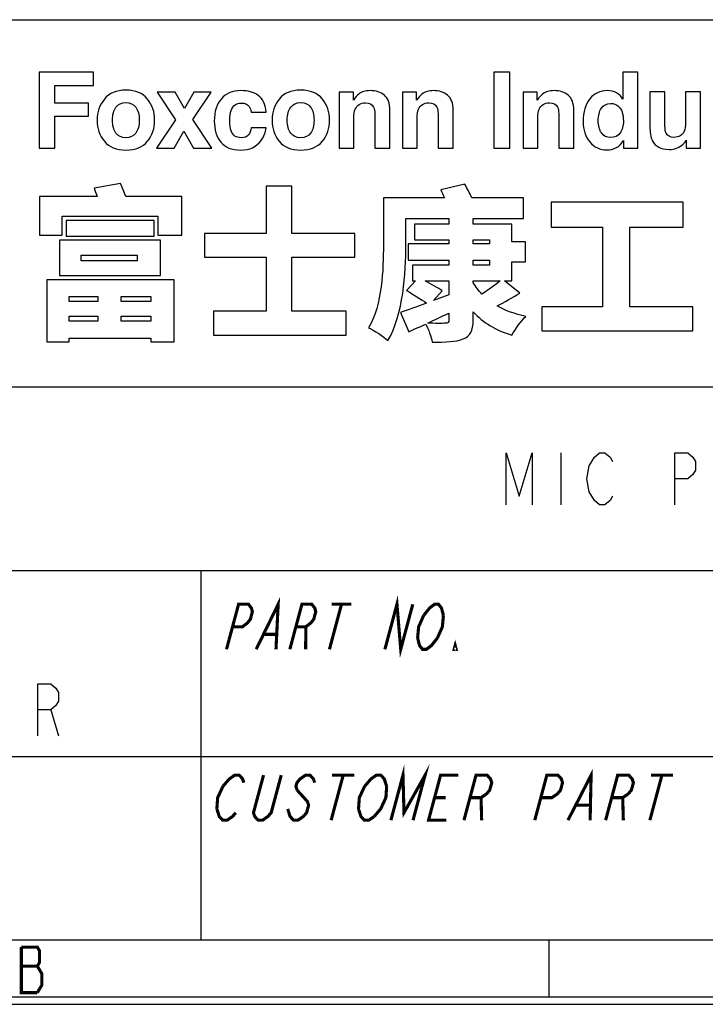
# Model space of a CAD drawing. Header units: millimetres. Extents: x 0 to 420, y 0 to 297.
# Tile 9 of 12: x 345 to 378, y 0 to 47. Entities that reach past the tile are written whole.
import ezdxf

# ---------------------------------------------------------------- set-up
doc = ezdxf.new("R2010")
doc.units = ezdxf.units.MM
doc.header["$LTSCALE"] = 23.1
doc.layers.get('0').update_dxf_attribs({"linetype": 'CONTINUOUS'})

msp = doc.modelspace()

# ---------------------------------------------------------------- linework, layer by layer
at = {"color": 7, "linetype": 'CONTINUOUS', "true_color": 0xf5f5f5}
for p, q in [((234.756, 47.473), (417.234, 47.473)), ((234.756, 29.765), (417.234, 29.765)), ((371.152, 26.588), (371.152, 24.088)), ((234.756, 20.911), (417.234, 20.911)), ((353.805, 20.911), (353.805, 3.102)), ((346.563, 14.194), (346.938, 12.944)), ((234.756, 11.955), (417.234, 11.955)), ((2.782, 3.102), (417.234, 3.102)), ((370.592, 0.358), (370.592, 3.102)), ((0, 0), (420, 0)), ((0.038, 0.358), (419.978, 0.358))]:
    msp.add_line(p, q, dxfattribs=at)
for points in [[(368.527, 24.088), (368.527, 26.588), (369.152, 24.505), (369.777, 26.588), (369.777, 24.088)], [(373.652, 24.505), (373.527, 24.297), (373.277, 24.088), (373.027, 24.088), (372.777, 24.297), (372.652, 24.505), (372.527, 24.713), (372.402, 25.338), (372.527, 25.963), (372.652, 26.172), (372.777, 26.38), (373.027, 26.588), (373.277, 26.588), (373.527, 26.38), (373.652, 26.172)], [(376.652, 24.088), (376.652, 26.588), (377.277, 26.588), (377.527, 26.38), (377.652, 26.172), (377.652, 25.755), (377.527, 25.547), (377.277, 25.338), (376.652, 25.338)], [(345.938, 12.944), (345.938, 15.444), (346.563, 15.444), (346.813, 15.236), (346.938, 15.028), (346.938, 14.611), (346.813, 14.403), (346.563, 14.194), (345.938, 14.194)]]:
    msp.add_lwpolyline(points, dxfattribs=at)
at = {"color": 7, "linetype": 'CONTINUOUS', "true_color": 0xf5f5f5, "const_width": 0.15}
for points in [[(356.469, 17.116), (357.529, 19.288), (357.424, 17.116)], [(362.674, 17.116), (363.256, 19.288), (363.437, 17.116), (364.019, 19.288)], [(355.038, 17.116), (355.62, 19.288), (356.097, 19.288), (356.239, 19.107), (356.286, 18.926), (356.189, 18.564), (356.045, 18.383), (355.806, 18.202), (355.329, 18.202)], [(358.092, 17.116), (358.674, 19.288), (359.151, 19.288), (359.294, 19.107), (359.341, 18.926), (359.244, 18.564), (359.1, 18.383), (358.86, 18.202), (358.383, 18.202)], [(360.583, 19.288), (360.001, 17.116)], [(360.106, 19.288), (361.06, 19.288)], [(364.542, 18.745), (364.83, 19.107), (365.069, 19.288), (365.26, 19.288), (365.403, 19.107), (365.496, 18.745)], [(364.251, 17.659), (364.301, 18.202), (364.542, 18.745)], [(365.496, 18.745), (365.446, 18.202), (365.205, 17.659)], [(358.86, 18.202), (358.856, 17.116)], [(356.854, 17.84), (357.427, 17.84)], [(365.205, 17.659), (364.918, 17.297), (364.678, 17.116), (364.487, 17.116), (364.345, 17.297), (364.251, 17.659)], [(366.11, 17.116), (366.014, 17.116), (366.063, 17.297), (366.11, 17.116)], [(362.964, 8.876), (363.546, 11.049), (363.595, 9.238), (364.613, 11.049), (364.031, 8.876)], [(354.864, 10.505), (355.174, 10.868), (355.436, 11.049), (355.65, 11.049), (355.815, 10.868), (355.873, 10.686)], [(357.677, 11.049), (357.192, 9.238), (357.037, 9.057), (356.775, 8.876), (356.562, 8.876), (356.397, 9.057), (356.339, 9.238), (356.824, 11.049)], [(359.288, 10.686), (359.229, 10.868), (359.064, 11.049), (358.851, 11.049), (358.589, 10.868), (358.434, 10.686), (358.385, 10.505), (358.444, 10.324)], [(360.665, 11.049), (360.083, 8.876)], [(360.132, 11.049), (361.199, 11.049)], [(361.693, 10.505), (362.004, 10.868), (362.266, 11.049), (362.479, 11.049), (362.644, 10.868), (362.76, 10.505)], [(365.632, 8.876), (364.778, 8.876), (365.36, 11.049), (366.214, 11.049)], [(366.486, 8.876), (367.068, 11.049), (367.601, 11.049), (367.766, 10.868), (367.824, 10.686), (367.727, 10.324), (367.572, 10.143), (367.31, 9.962), (366.777, 9.962)], [(369.9, 8.876), (370.482, 11.049), (371.016, 11.049), (371.181, 10.868), (371.239, 10.686), (371.142, 10.324), (370.987, 10.143), (370.725, 9.962), (370.191, 9.962)], [(371.501, 8.876), (372.616, 11.049), (372.568, 8.876)], [(373.315, 8.876), (373.897, 11.049), (374.431, 11.049), (374.595, 10.868), (374.654, 10.686), (374.557, 10.324), (374.401, 10.143), (374.14, 9.962), (373.606, 9.962)], [(376.031, 11.049), (375.449, 8.876)], [(375.498, 11.049), (376.565, 11.049)], [(354.573, 9.419), (354.612, 9.962), (354.864, 10.505)], [(361.402, 9.419), (361.441, 9.962), (361.693, 10.505)], [(362.76, 10.505), (362.722, 9.962), (362.469, 9.419), (362.159, 9.057)], [(358.444, 10.324), (358.938, 9.781), (358.997, 9.6), (358.9, 9.238), (358.744, 9.057), (358.482, 8.876), (358.269, 8.876), (358.104, 9.057), (357.988, 9.419)], [(365.069, 9.962), (365.603, 9.962)], [(367.31, 9.962), (367.339, 8.876)], [(374.14, 9.962), (374.169, 8.876)], [(371.908, 9.6), (372.549, 9.6)], [(355.485, 9.238), (355.33, 9.057), (355.068, 8.876), (354.854, 8.876), (354.689, 9.057), (354.573, 9.419)], [(362.159, 9.057), (361.897, 8.876), (361.684, 8.876), (361.519, 9.057), (361.402, 9.419)], [(345.149, 2.757), (345.149, 0.562), (345.917, 0.562)], [(345.917, 0.562), (346.136, 0.928), (346.136, 1.477), (346.027, 1.659), (345.917, 1.842), (346.027, 2.025), (346.027, 2.574), (345.917, 2.757), (345.149, 2.757)], [(345.149, 1.842), (345.917, 1.842)]]:
    msp.add_lwpolyline(points, dxfattribs=at)
at = {"color": 7, "linetype": 'CONTINUOUS'}
for points, knots in [([(346.007, 44.937), (346.007, 44.937), (348.62, 44.937), (348.62, 44.937), (348.62, 44.937), (348.62, 44.937), (348.62, 44.293), (348.62, 44.293), (348.62, 44.293), (348.62, 44.293), (346.767, 44.293), (346.767, 44.293), (346.767, 44.293), (346.767, 44.293), (346.767, 43.451), (346.767, 43.451), (346.767, 43.451), (346.767, 43.451), (348.391, 43.451), (348.391, 43.451), (348.391, 43.451), (348.391, 43.451), (348.391, 42.814), (348.391, 42.814), (348.391, 42.814), (348.391, 42.814), (346.767, 42.814), (346.767, 42.814), (346.767, 42.814), (346.767, 42.814), (346.767, 41.278), (346.767, 41.278), (346.767, 41.278), (346.767, 41.278), (346.007, 41.278), (346.007, 41.278), (346.007, 41.278), (346.007, 41.278), (346.007, 44.937), (346.007, 44.937)], [0, 0, 0, 0, 0.090909, 0.090909, 0.090909, 0.090909, 0.181818, 0.181818, 0.181818, 0.181818, 0.272727, 0.272727, 0.272727, 0.272727, 0.363636, 0.363636, 0.363636, 0.363636, 0.454545, 0.454545, 0.454545, 0.454545, 0.545455, 0.545455, 0.545455, 0.545455, 0.636364, 0.636364, 0.636364, 0.636364, 0.727273, 0.727273, 0.727273, 0.727273, 0.818182, 0.818182, 0.818182, 0.818182, 1, 1, 1, 1]), ([(368.691, 41.278), (368.691, 41.278), (367.93, 41.278), (367.93, 41.278), (367.93, 41.278), (367.93, 41.278), (367.93, 44.942), (367.93, 44.942), (367.93, 44.942), (367.93, 44.942), (368.691, 44.942), (368.691, 44.942), (368.691, 44.942), (368.691, 44.942), (368.691, 41.278), (368.691, 41.278)], [0, 0, 0, 0, 0.2, 0.2, 0.2, 0.2, 0.4, 0.4, 0.4, 0.4, 0.6, 0.6, 0.6, 0.6, 1, 1, 1, 1]), ([(373.842, 43.944), (373.969, 43.872), (374.073, 43.772), (374.153, 43.645), (374.153, 43.645), (374.153, 43.645), (374.153, 44.937), (374.153, 44.937), (374.153, 44.937), (374.153, 44.937), (374.871, 44.937), (374.871, 44.937), (374.871, 44.937), (374.871, 44.937), (374.871, 41.278), (374.871, 41.278), (374.871, 41.278), (374.871, 41.278), (374.182, 41.278), (374.182, 41.278), (374.182, 41.278), (374.182, 41.278), (374.182, 41.653), (374.182, 41.653), (374.182, 41.653), (374.081, 41.492), (373.966, 41.375), (373.837, 41.303), (373.837, 41.303), (373.707, 41.23), (373.546, 41.193), (373.354, 41.193), (373.354, 41.193), (373.038, 41.193), (372.771, 41.321), (372.555, 41.577), (372.555, 41.577), (372.339, 41.833), (372.231, 42.162), (372.231, 42.563), (372.231, 42.563), (372.231, 43.025), (372.337, 43.389), (372.55, 43.654), (372.55, 43.654), (372.763, 43.92), (373.048, 44.052), (373.404, 44.052), (373.404, 44.052), (373.568, 44.052), (373.714, 44.016), (373.842, 43.944)], [0, 0, 0, 0, 0.071429, 0.071429, 0.071429, 0.071429, 0.142857, 0.142857, 0.142857, 0.142857, 0.214286, 0.214286, 0.214286, 0.214286, 0.285714, 0.285714, 0.285714, 0.285714, 0.357143, 0.357143, 0.357143, 0.357143, 0.428571, 0.428571, 0.428571, 0.428571, 0.5, 0.5, 0.5, 0.5, 0.571429, 0.571429, 0.571429, 0.571429, 0.642857, 0.642857, 0.642857, 0.642857, 0.714286, 0.714286, 0.714286, 0.714286, 0.785714, 0.785714, 0.785714, 0.785714, 0.857143, 0.857143, 0.857143, 0.857143, 1, 1, 1, 1]), ([(351.232, 41.609), (351.003, 41.327), (350.656, 41.186), (350.19, 41.186), (350.19, 41.186), (349.724, 41.186), (349.377, 41.327), (349.149, 41.609), (349.149, 41.609), (348.92, 41.891), (348.805, 42.231), (348.805, 42.629), (348.805, 42.629), (348.805, 43.02), (348.92, 43.358), (349.149, 43.645), (349.149, 43.645), (349.377, 43.932), (349.724, 44.075), (350.19, 44.075), (350.19, 44.075), (350.656, 44.075), (351.003, 43.932), (351.232, 43.645), (351.232, 43.645), (351.461, 43.358), (351.575, 43.02), (351.575, 42.629), (351.575, 42.629), (351.575, 42.231), (351.461, 41.891), (351.232, 41.609)], [0, 0, 0, 0, 0.111111, 0.111111, 0.111111, 0.111111, 0.222222, 0.222222, 0.222222, 0.222222, 0.333333, 0.333333, 0.333333, 0.333333, 0.444444, 0.444444, 0.444444, 0.444444, 0.555556, 0.555556, 0.555556, 0.555556, 0.666667, 0.666667, 0.666667, 0.666667, 0.777778, 0.777778, 0.777778, 0.777778, 1, 1, 1, 1]), ([(351.657, 41.278), (351.657, 41.278), (352.582, 42.65), (352.582, 42.65), (352.582, 42.65), (352.582, 42.65), (351.697, 43.983), (351.697, 43.983), (351.697, 43.983), (351.697, 43.983), (352.565, 43.983), (352.565, 43.983), (352.565, 43.983), (352.565, 43.983), (353.017, 43.198), (353.017, 43.198), (353.017, 43.198), (353.017, 43.198), (353.46, 43.983), (353.46, 43.983), (353.46, 43.983), (353.46, 43.983), (354.303, 43.983), (354.303, 43.983), (354.303, 43.983), (354.303, 43.983), (353.412, 42.663), (353.412, 42.663), (353.412, 42.663), (353.412, 42.663), (354.337, 41.278), (354.337, 41.278), (354.337, 41.278), (354.337, 41.278), (353.455, 41.278), (353.455, 41.278), (353.455, 41.278), (353.455, 41.278), (352.988, 42.092), (352.988, 42.092), (352.988, 42.092), (352.988, 42.092), (352.517, 41.278), (352.517, 41.278), (352.517, 41.278), (352.517, 41.278), (351.657, 41.278), (351.657, 41.278)], [0, 0, 0, 0, 0.076923, 0.076923, 0.076923, 0.076923, 0.153846, 0.153846, 0.153846, 0.153846, 0.230769, 0.230769, 0.230769, 0.230769, 0.307692, 0.307692, 0.307692, 0.307692, 0.384615, 0.384615, 0.384615, 0.384615, 0.461538, 0.461538, 0.461538, 0.461538, 0.538462, 0.538462, 0.538462, 0.538462, 0.615385, 0.615385, 0.615385, 0.615385, 0.692308, 0.692308, 0.692308, 0.692308, 0.769231, 0.769231, 0.769231, 0.769231, 0.846154, 0.846154, 0.846154, 0.846154, 1, 1, 1, 1]), ([(356.225, 43.015), (356.212, 43.117), (356.177, 43.208), (356.123, 43.289), (356.123, 43.289), (356.042, 43.398), (355.919, 43.453), (355.751, 43.453), (355.751, 43.453), (355.512, 43.453), (355.348, 43.335), (355.26, 43.098), (355.26, 43.098), (355.213, 42.972), (355.191, 42.805), (355.191, 42.597), (355.191, 42.597), (355.191, 42.398), (355.213, 42.239), (355.26, 42.118), (355.26, 42.118), (355.345, 41.893), (355.504, 41.78), (355.739, 41.78), (355.739, 41.78), (355.905, 41.78), (356.023, 41.825), (356.092, 41.914), (356.092, 41.914), (356.162, 42.004), (356.205, 42.12), (356.22, 42.262), (356.22, 42.262), (356.22, 42.262), (356.943, 42.262), (356.943, 42.262), (356.943, 42.262), (356.926, 42.047), (356.849, 41.843), (356.709, 41.651), (356.709, 41.651), (356.487, 41.341), (356.158, 41.186), (355.721, 41.186), (355.721, 41.186), (355.285, 41.186), (354.964, 41.315), (354.758, 41.574), (354.758, 41.574), (354.552, 41.832), (354.45, 42.167), (354.45, 42.579), (354.45, 42.579), (354.45, 43.044), (354.563, 43.406), (354.791, 43.664), (354.791, 43.664), (355.018, 43.923), (355.331, 44.052), (355.731, 44.052), (355.731, 44.052), (356.071, 44.052), (356.349, 43.976), (356.566, 43.824), (356.566, 43.824), (356.783, 43.671), (356.911, 43.402), (356.951, 43.015), (356.951, 43.015), (356.951, 43.015), (356.225, 43.015), (356.225, 43.015)], [0, 0, 0, 0, 0.052632, 0.052632, 0.052632, 0.052632, 0.105263, 0.105263, 0.105263, 0.105263, 0.157895, 0.157895, 0.157895, 0.157895, 0.210526, 0.210526, 0.210526, 0.210526, 0.263158, 0.263158, 0.263158, 0.263158, 0.315789, 0.315789, 0.315789, 0.315789, 0.368421, 0.368421, 0.368421, 0.368421, 0.421053, 0.421053, 0.421053, 0.421053, 0.473684, 0.473684, 0.473684, 0.473684, 0.526316, 0.526316, 0.526316, 0.526316, 0.578947, 0.578947, 0.578947, 0.578947, 0.631579, 0.631579, 0.631579, 0.631579, 0.684211, 0.684211, 0.684211, 0.684211, 0.736842, 0.736842, 0.736842, 0.736842, 0.789474, 0.789474, 0.789474, 0.789474, 0.842105, 0.842105, 0.842105, 0.842105, 0.894737, 0.894737, 0.894737, 0.894737, 1, 1, 1, 1]), ([(359.659, 41.609), (359.43, 41.327), (359.083, 41.186), (358.617, 41.186), (358.617, 41.186), (358.151, 41.186), (357.804, 41.327), (357.576, 41.609), (357.576, 41.609), (357.347, 41.891), (357.232, 42.231), (357.232, 42.629), (357.232, 42.629), (357.232, 43.02), (357.347, 43.358), (357.576, 43.645), (357.576, 43.645), (357.804, 43.932), (358.151, 44.075), (358.617, 44.075), (358.617, 44.075), (359.083, 44.075), (359.43, 43.932), (359.659, 43.645), (359.659, 43.645), (359.888, 43.358), (360.002, 43.02), (360.002, 42.629), (360.002, 42.629), (360.002, 42.231), (359.888, 41.891), (359.659, 41.609)], [0, 0, 0, 0, 0.111111, 0.111111, 0.111111, 0.111111, 0.222222, 0.222222, 0.222222, 0.222222, 0.333333, 0.333333, 0.333333, 0.333333, 0.444444, 0.444444, 0.444444, 0.444444, 0.555556, 0.555556, 0.555556, 0.555556, 0.666667, 0.666667, 0.666667, 0.666667, 0.777778, 0.777778, 0.777778, 0.777778, 1, 1, 1, 1]), ([(362.648, 43.832), (362.825, 43.686), (362.914, 43.442), (362.914, 43.102), (362.914, 43.102), (362.914, 43.102), (362.914, 41.278), (362.914, 41.278), (362.914, 41.278), (362.914, 41.278), (362.188, 41.278), (362.188, 41.278), (362.188, 41.278), (362.188, 41.278), (362.188, 42.926), (362.188, 42.926), (362.188, 42.926), (362.188, 43.069), (362.169, 43.178), (362.131, 43.254), (362.131, 43.254), (362.062, 43.393), (361.93, 43.463), (361.736, 43.463), (361.736, 43.463), (361.498, 43.463), (361.334, 43.361), (361.245, 43.157), (361.245, 43.157), (361.199, 43.049), (361.176, 42.912), (361.176, 42.745), (361.176, 42.745), (361.176, 42.745), (361.176, 41.278), (361.176, 41.278), (361.176, 41.278), (361.176, 41.278), (360.467, 41.278), (360.467, 41.278), (360.467, 41.278), (360.467, 41.278), (360.467, 43.983), (360.467, 43.983), (360.467, 43.983), (360.467, 43.983), (361.153, 43.983), (361.153, 43.983), (361.153, 43.983), (361.153, 43.983), (361.153, 43.587), (361.153, 43.587), (361.153, 43.587), (361.244, 43.727), (361.33, 43.827), (361.411, 43.888), (361.411, 43.888), (361.556, 43.998), (361.74, 44.052), (361.963, 44.052), (361.963, 44.052), (362.242, 44.052), (362.47, 43.979), (362.648, 43.832)], [0, 0, 0, 0, 0.058824, 0.058824, 0.058824, 0.058824, 0.117647, 0.117647, 0.117647, 0.117647, 0.176471, 0.176471, 0.176471, 0.176471, 0.235294, 0.235294, 0.235294, 0.235294, 0.294118, 0.294118, 0.294118, 0.294118, 0.352941, 0.352941, 0.352941, 0.352941, 0.411765, 0.411765, 0.411765, 0.411765, 0.470588, 0.470588, 0.470588, 0.470588, 0.529412, 0.529412, 0.529412, 0.529412, 0.588235, 0.588235, 0.588235, 0.588235, 0.647059, 0.647059, 0.647059, 0.647059, 0.705882, 0.705882, 0.705882, 0.705882, 0.764706, 0.764706, 0.764706, 0.764706, 0.823529, 0.823529, 0.823529, 0.823529, 0.882353, 0.882353, 0.882353, 0.882353, 1, 1, 1, 1]), ([(365.697, 43.832), (365.875, 43.686), (365.963, 43.442), (365.963, 43.102), (365.963, 43.102), (365.963, 43.102), (365.963, 41.278), (365.963, 41.278), (365.963, 41.278), (365.963, 41.278), (365.238, 41.278), (365.238, 41.278), (365.238, 41.278), (365.238, 41.278), (365.238, 42.926), (365.238, 42.926), (365.238, 42.926), (365.238, 43.069), (365.219, 43.178), (365.181, 43.254), (365.181, 43.254), (365.112, 43.393), (364.98, 43.463), (364.786, 43.463), (364.786, 43.463), (364.547, 43.463), (364.383, 43.361), (364.295, 43.157), (364.295, 43.157), (364.249, 43.049), (364.226, 42.912), (364.226, 42.745), (364.226, 42.745), (364.226, 42.745), (364.226, 41.278), (364.226, 41.278), (364.226, 41.278), (364.226, 41.278), (363.517, 41.278), (363.517, 41.278), (363.517, 41.278), (363.517, 41.278), (363.517, 43.983), (363.517, 43.983), (363.517, 43.983), (363.517, 43.983), (364.203, 43.983), (364.203, 43.983), (364.203, 43.983), (364.203, 43.983), (364.203, 43.587), (364.203, 43.587), (364.203, 43.587), (364.294, 43.727), (364.38, 43.827), (364.461, 43.888), (364.461, 43.888), (364.606, 43.998), (364.79, 44.052), (365.013, 44.052), (365.013, 44.052), (365.292, 44.052), (365.52, 43.979), (365.697, 43.832)], [0, 0, 0, 0, 0.058824, 0.058824, 0.058824, 0.058824, 0.117647, 0.117647, 0.117647, 0.117647, 0.176471, 0.176471, 0.176471, 0.176471, 0.235294, 0.235294, 0.235294, 0.235294, 0.294118, 0.294118, 0.294118, 0.294118, 0.352941, 0.352941, 0.352941, 0.352941, 0.411765, 0.411765, 0.411765, 0.411765, 0.470588, 0.470588, 0.470588, 0.470588, 0.529412, 0.529412, 0.529412, 0.529412, 0.588235, 0.588235, 0.588235, 0.588235, 0.647059, 0.647059, 0.647059, 0.647059, 0.705882, 0.705882, 0.705882, 0.705882, 0.764706, 0.764706, 0.764706, 0.764706, 0.823529, 0.823529, 0.823529, 0.823529, 0.882353, 0.882353, 0.882353, 0.882353, 1, 1, 1, 1]), ([(371.514, 43.832), (371.692, 43.686), (371.78, 43.442), (371.78, 43.102), (371.78, 43.102), (371.78, 43.102), (371.78, 41.278), (371.78, 41.278), (371.78, 41.278), (371.78, 41.278), (371.055, 41.278), (371.055, 41.278), (371.055, 41.278), (371.055, 41.278), (371.055, 42.926), (371.055, 42.926), (371.055, 42.926), (371.055, 43.069), (371.036, 43.178), (370.998, 43.254), (370.998, 43.254), (370.929, 43.393), (370.797, 43.463), (370.603, 43.463), (370.603, 43.463), (370.365, 43.463), (370.201, 43.361), (370.112, 43.157), (370.112, 43.157), (370.066, 43.049), (370.043, 42.912), (370.043, 42.745), (370.043, 42.745), (370.043, 42.745), (370.043, 41.278), (370.043, 41.278), (370.043, 41.278), (370.043, 41.278), (369.334, 41.278), (369.334, 41.278), (369.334, 41.278), (369.334, 41.278), (369.334, 43.983), (369.334, 43.983), (369.334, 43.983), (369.334, 43.983), (370.02, 43.983), (370.02, 43.983), (370.02, 43.983), (370.02, 43.983), (370.02, 43.587), (370.02, 43.587), (370.02, 43.587), (370.111, 43.727), (370.197, 43.827), (370.278, 43.888), (370.278, 43.888), (370.423, 43.998), (370.607, 44.052), (370.83, 44.052), (370.83, 44.052), (371.109, 44.052), (371.337, 43.979), (371.514, 43.832)], [0, 0, 0, 0, 0.058824, 0.058824, 0.058824, 0.058824, 0.117647, 0.117647, 0.117647, 0.117647, 0.176471, 0.176471, 0.176471, 0.176471, 0.235294, 0.235294, 0.235294, 0.235294, 0.294118, 0.294118, 0.294118, 0.294118, 0.352941, 0.352941, 0.352941, 0.352941, 0.411765, 0.411765, 0.411765, 0.411765, 0.470588, 0.470588, 0.470588, 0.470588, 0.529412, 0.529412, 0.529412, 0.529412, 0.588235, 0.588235, 0.588235, 0.588235, 0.647059, 0.647059, 0.647059, 0.647059, 0.705882, 0.705882, 0.705882, 0.705882, 0.764706, 0.764706, 0.764706, 0.764706, 0.823529, 0.823529, 0.823529, 0.823529, 0.882353, 0.882353, 0.882353, 0.882353, 1, 1, 1, 1]), ([(376.176, 43.988), (376.176, 43.988), (376.176, 42.354), (376.176, 42.354), (376.176, 42.354), (376.176, 42.2), (376.195, 42.084), (376.23, 42.006), (376.23, 42.006), (376.295, 41.869), (376.421, 41.8), (376.609, 41.8), (376.609, 41.8), (376.85, 41.8), (377.015, 41.898), (377.104, 42.093), (377.104, 42.093), (377.15, 42.199), (377.173, 42.339), (377.173, 42.513), (377.173, 42.513), (377.173, 42.513), (377.173, 43.988), (377.173, 43.988), (377.173, 43.988), (377.173, 43.988), (377.892, 43.988), (377.892, 43.988), (377.892, 43.988), (377.892, 43.988), (377.892, 41.278), (377.892, 41.278), (377.892, 41.278), (377.892, 41.278), (377.203, 41.278), (377.203, 41.278), (377.203, 41.278), (377.203, 41.278), (377.203, 41.66), (377.203, 41.66), (377.203, 41.66), (377.197, 41.652), (377.18, 41.627), (377.153, 41.586), (377.153, 41.586), (377.127, 41.545), (377.095, 41.508), (377.059, 41.477), (377.059, 41.477), (376.948, 41.377), (376.842, 41.309), (376.738, 41.273), (376.738, 41.273), (376.635, 41.236), (376.514, 41.218), (376.375, 41.218), (376.375, 41.218), (375.975, 41.218), (375.706, 41.362), (375.567, 41.651), (375.567, 41.651), (375.489, 41.81), (375.45, 42.044), (375.45, 42.354), (375.45, 42.354), (375.45, 42.354), (375.45, 43.988), (375.45, 43.988), (375.45, 43.988), (375.45, 43.988), (376.176, 43.988), (376.176, 43.988)], [0, 0, 0, 0, 0.052632, 0.052632, 0.052632, 0.052632, 0.105263, 0.105263, 0.105263, 0.105263, 0.157895, 0.157895, 0.157895, 0.157895, 0.210526, 0.210526, 0.210526, 0.210526, 0.263158, 0.263158, 0.263158, 0.263158, 0.315789, 0.315789, 0.315789, 0.315789, 0.368421, 0.368421, 0.368421, 0.368421, 0.421053, 0.421053, 0.421053, 0.421053, 0.473684, 0.473684, 0.473684, 0.473684, 0.526316, 0.526316, 0.526316, 0.526316, 0.578947, 0.578947, 0.578947, 0.578947, 0.631579, 0.631579, 0.631579, 0.631579, 0.684211, 0.684211, 0.684211, 0.684211, 0.736842, 0.736842, 0.736842, 0.736842, 0.789474, 0.789474, 0.789474, 0.789474, 0.842105, 0.842105, 0.842105, 0.842105, 0.894737, 0.894737, 0.894737, 0.894737, 1, 1, 1, 1]), ([(350.665, 42.001), (350.665, 42.001), (350.665, 42.001), (350.665, 42.001), (350.665, 42.001), (350.776, 42.148), (350.832, 42.357), (350.832, 42.629), (350.832, 42.629), (350.832, 42.9), (350.776, 43.109), (350.665, 43.256), (350.665, 43.256), (350.554, 43.402), (350.395, 43.475), (350.188, 43.475), (350.188, 43.475), (349.98, 43.475), (349.821, 43.402), (349.709, 43.256), (349.709, 43.256), (349.597, 43.109), (349.541, 42.9), (349.541, 42.629), (349.541, 42.629), (349.541, 42.357), (349.597, 42.148), (349.709, 42.001), (349.709, 42.001), (349.821, 41.853), (349.98, 41.78), (350.188, 41.78), (350.188, 41.78), (350.395, 41.78), (350.554, 41.853), (350.665, 42.001)], [0, 0, 0, 0, 0.1, 0.1, 0.1, 0.1, 0.2, 0.2, 0.2, 0.2, 0.3, 0.3, 0.3, 0.3, 0.4, 0.4, 0.4, 0.4, 0.5, 0.5, 0.5, 0.5, 0.6, 0.6, 0.6, 0.6, 0.7, 0.7, 0.7, 0.7, 0.8, 0.8, 0.8, 0.8, 1, 1, 1, 1]), ([(359.092, 42.001), (359.092, 42.001), (359.092, 42.001), (359.092, 42.001), (359.092, 42.001), (359.203, 42.148), (359.259, 42.357), (359.259, 42.629), (359.259, 42.629), (359.259, 42.9), (359.203, 43.109), (359.092, 43.256), (359.092, 43.256), (358.981, 43.402), (358.822, 43.475), (358.615, 43.475), (358.615, 43.475), (358.407, 43.475), (358.248, 43.402), (358.136, 43.256), (358.136, 43.256), (358.024, 43.109), (357.968, 42.9), (357.968, 42.629), (357.968, 42.629), (357.968, 42.357), (358.024, 42.148), (358.136, 42.001), (358.136, 42.001), (358.248, 41.853), (358.407, 41.78), (358.615, 41.78), (358.615, 41.78), (358.822, 41.78), (358.981, 41.853), (359.092, 42.001)], [0, 0, 0, 0, 0.1, 0.1, 0.1, 0.1, 0.2, 0.2, 0.2, 0.2, 0.3, 0.3, 0.3, 0.3, 0.4, 0.4, 0.4, 0.4, 0.5, 0.5, 0.5, 0.5, 0.6, 0.6, 0.6, 0.6, 0.7, 0.7, 0.7, 0.7, 0.8, 0.8, 0.8, 0.8, 1, 1, 1, 1]), ([(374.016, 42.014), (374.016, 42.014), (374.016, 42.014), (374.016, 42.014), (374.016, 42.014), (374.12, 42.163), (374.172, 42.356), (374.172, 42.593), (374.172, 42.593), (374.172, 42.924), (374.089, 43.161), (373.921, 43.304), (373.921, 43.304), (373.818, 43.39), (373.699, 43.433), (373.563, 43.433), (373.563, 43.433), (373.356, 43.433), (373.204, 43.355), (373.107, 43.198), (373.107, 43.198), (373.01, 43.042), (372.961, 42.847), (372.961, 42.615), (372.961, 42.615), (372.961, 42.365), (373.011, 42.165), (373.11, 42.015), (373.11, 42.015), (373.208, 41.865), (373.358, 41.79), (373.558, 41.79), (373.558, 41.79), (373.759, 41.79), (373.911, 41.865), (374.016, 42.014)], [0, 0, 0, 0, 0.1, 0.1, 0.1, 0.1, 0.2, 0.2, 0.2, 0.2, 0.3, 0.3, 0.3, 0.3, 0.4, 0.4, 0.4, 0.4, 0.5, 0.5, 0.5, 0.5, 0.6, 0.6, 0.6, 0.6, 0.7, 0.7, 0.7, 0.7, 0.8, 0.8, 0.8, 0.8, 1, 1, 1, 1]), ([(352.879, 38.95), (352.879, 38.95), (352.879, 37.086), (352.879, 37.086), (352.879, 37.086), (352.879, 37.086), (351.734, 37.086), (351.734, 37.086), (351.734, 37.086), (351.734, 37.086), (351.734, 37.994), (351.734, 37.994), (351.734, 37.994), (351.734, 37.994), (347.12, 37.994), (347.12, 37.994), (347.12, 37.994), (347.12, 37.994), (347.12, 37.086), (347.12, 37.086), (347.12, 37.086), (347.12, 37.086), (346.03, 37.086), (346.03, 37.086), (346.03, 37.086), (346.03, 37.086), (346.03, 38.95), (346.03, 38.95), (346.03, 38.95), (346.03, 38.95), (348.803, 38.95), (348.803, 38.95), (348.803, 38.95), (348.756, 39.084), (348.7, 39.226), (348.661, 39.344), (348.661, 39.344), (348.661, 39.344), (349.924, 39.574), (349.924, 39.574), (349.924, 39.574), (350.019, 39.384), (350.114, 39.147), (350.177, 38.95), (350.177, 38.95), (350.177, 38.95), (352.879, 38.95), (352.879, 38.95)], [0, 0, 0, 0, 0.076923, 0.076923, 0.076923, 0.076923, 0.153846, 0.153846, 0.153846, 0.153846, 0.230769, 0.230769, 0.230769, 0.230769, 0.307692, 0.307692, 0.307692, 0.307692, 0.384615, 0.384615, 0.384615, 0.384615, 0.461538, 0.461538, 0.461538, 0.461538, 0.538462, 0.538462, 0.538462, 0.538462, 0.615385, 0.615385, 0.615385, 0.615385, 0.692308, 0.692308, 0.692308, 0.692308, 0.769231, 0.769231, 0.769231, 0.769231, 0.846154, 0.846154, 0.846154, 0.846154, 1, 1, 1, 1]), ([(358.19, 36.027), (358.19, 36.027), (358.19, 33.413), (358.19, 33.413), (358.19, 33.413), (358.19, 33.413), (360.812, 33.413), (360.812, 33.413), (360.812, 33.413), (360.812, 33.413), (360.812, 32.267), (360.812, 32.267), (360.812, 32.267), (360.812, 32.267), (354.406, 32.267), (354.406, 32.267), (354.406, 32.267), (354.406, 32.267), (354.406, 33.413), (354.406, 33.413), (354.406, 33.413), (354.406, 33.413), (356.95, 33.413), (356.95, 33.413), (356.95, 33.413), (356.95, 33.413), (356.95, 36.027), (356.95, 36.027), (356.95, 36.027), (356.95, 36.027), (353.972, 36.027), (353.972, 36.027), (353.972, 36.027), (353.972, 36.027), (353.972, 37.165), (353.972, 37.165), (353.972, 37.165), (353.972, 37.165), (356.95, 37.165), (356.95, 37.165), (356.95, 37.165), (356.95, 37.165), (356.95, 39.447), (356.95, 39.447), (356.95, 39.447), (356.95, 39.447), (358.19, 39.447), (358.19, 39.447), (358.19, 39.447), (358.19, 39.447), (358.19, 37.165), (358.19, 37.165), (358.19, 37.165), (358.19, 37.165), (361.231, 37.165), (361.231, 37.165), (361.231, 37.165), (361.231, 37.165), (361.231, 36.027), (361.231, 36.027), (361.231, 36.027), (361.231, 36.027), (358.19, 36.027), (358.19, 36.027)], [0, 0, 0, 0, 0.058824, 0.058824, 0.058824, 0.058824, 0.117647, 0.117647, 0.117647, 0.117647, 0.176471, 0.176471, 0.176471, 0.176471, 0.235294, 0.235294, 0.235294, 0.235294, 0.294118, 0.294118, 0.294118, 0.294118, 0.352941, 0.352941, 0.352941, 0.352941, 0.411765, 0.411765, 0.411765, 0.411765, 0.470588, 0.470588, 0.470588, 0.470588, 0.529412, 0.529412, 0.529412, 0.529412, 0.588235, 0.588235, 0.588235, 0.588235, 0.647059, 0.647059, 0.647059, 0.647059, 0.705882, 0.705882, 0.705882, 0.705882, 0.764706, 0.764706, 0.764706, 0.764706, 0.823529, 0.823529, 0.823529, 0.823529, 0.882353, 0.882353, 0.882353, 0.882353, 1, 1, 1, 1]), ([(369.179, 34.289), (368.816, 34.068), (368.429, 33.847), (368.081, 33.673), (368.081, 33.673), (368.476, 33.445), (368.942, 33.278), (369.463, 33.168), (369.463, 33.168), (369.242, 32.955), (368.942, 32.536), (368.8, 32.26), (368.8, 32.26), (368.034, 32.489), (367.41, 32.868), (366.928, 33.389), (366.928, 33.389), (366.928, 33.389), (366.928, 32.986), (366.928, 32.986), (366.928, 32.986), (366.928, 32.457), (366.81, 32.228), (366.454, 32.078), (366.454, 32.078), (366.091, 31.936), (365.625, 31.928), (364.953, 31.928), (364.953, 31.928), (364.906, 32.189), (364.779, 32.544), (364.645, 32.797), (364.645, 32.797), (364.361, 32.67), (364.084, 32.544), (363.832, 32.426), (363.832, 32.426), (363.832, 32.426), (363.421, 33.358), (363.421, 33.358), (363.421, 33.358), (363.761, 33.468), (364.203, 33.626), (364.685, 33.808), (364.685, 33.808), (364.424, 33.989), (364.021, 34.234), (363.721, 34.416), (363.721, 34.416), (363.721, 34.416), (364.156, 34.882), (364.156, 34.882), (364.156, 34.882), (364.156, 34.882), (363.998, 34.882), (363.998, 34.882), (363.998, 34.882), (363.998, 34.882), (363.998, 35.632), (363.998, 35.632), (363.998, 35.632), (363.998, 35.632), (365.759, 35.632), (365.759, 35.632), (365.759, 35.632), (365.759, 35.632), (365.759, 35.885), (365.759, 35.885), (365.759, 35.885), (365.759, 35.885), (363.8, 35.885), (363.8, 35.885), (363.8, 35.885), (363.8, 35.885), (363.8, 36.667), (363.8, 36.667), (363.8, 36.667), (363.8, 36.667), (365.759, 36.667), (365.759, 36.667), (365.759, 36.667), (365.759, 36.667), (365.759, 36.864), (365.759, 36.864), (365.759, 36.864), (365.759, 36.864), (364.1, 36.864), (364.1, 36.864), (364.1, 36.864), (364.1, 36.864), (364.1, 37.615), (364.1, 37.615), (364.1, 37.615), (364.1, 37.615), (365.759, 37.615), (365.759, 37.615), (365.759, 37.615), (365.759, 37.615), (365.759, 37.891), (365.759, 37.891), (365.759, 37.891), (365.759, 37.891), (363.689, 37.891), (363.689, 37.891), (363.689, 37.891), (363.689, 37.891), (363.689, 36.612), (363.689, 36.612), (363.689, 36.612), (363.689, 35.285), (363.563, 33.247), (362.821, 31.999), (362.821, 31.999), (362.623, 32.189), (362.141, 32.512), (361.889, 32.623), (361.889, 32.623), (362.552, 33.752), (362.6, 35.427), (362.6, 36.612), (362.6, 36.612), (362.6, 36.612), (362.6, 38.886), (362.6, 38.886), (362.6, 38.886), (362.6, 38.886), (365.546, 38.886), (365.546, 38.886), (365.546, 38.886), (365.49, 39.021), (365.419, 39.155), (365.364, 39.274), (365.364, 39.274), (365.364, 39.274), (366.525, 39.542), (366.525, 39.542), (366.525, 39.542), (366.644, 39.344), (366.762, 39.108), (366.865, 38.886), (366.865, 38.886), (366.865, 38.886), (369.361, 38.886), (369.361, 38.886), (369.361, 38.886), (369.361, 38.886), (369.361, 37.891), (369.361, 37.891), (369.361, 37.891), (369.361, 37.891), (366.928, 37.891), (366.928, 37.891), (366.928, 37.891), (366.928, 37.891), (366.928, 37.615), (366.928, 37.615), (366.928, 37.615), (366.928, 37.615), (368.792, 37.615), (368.792, 37.615), (368.792, 37.615), (368.792, 37.615), (368.792, 36.762), (368.792, 36.762), (368.792, 36.762), (368.792, 36.762), (369.448, 36.762), (369.448, 36.762), (369.448, 36.762), (369.448, 36.762), (369.448, 35.798), (369.448, 35.798), (369.448, 35.798), (369.448, 35.798), (368.792, 35.798), (368.792, 35.798), (368.792, 35.798), (368.792, 35.798), (368.792, 34.882), (368.792, 34.882), (368.792, 34.882), (368.792, 34.882), (368.445, 34.882), (368.445, 34.882), (368.445, 34.882), (368.445, 34.882), (369.179, 34.289), (369.179, 34.289)], [0, 0, 0, 0, 0.020833, 0.020833, 0.020833, 0.020833, 0.041667, 0.041667, 0.041667, 0.041667, 0.0625, 0.0625, 0.0625, 0.0625, 0.083333, 0.083333, 0.083333, 0.083333, 0.104167, 0.104167, 0.104167, 0.104167, 0.125, 0.125, 0.125, 0.125, 0.145833, 0.145833, 0.145833, 0.145833, 0.166667, 0.166667, 0.166667, 0.166667, 0.1875, 0.1875, 0.1875, 0.1875, 0.208333, 0.208333, 0.208333, 0.208333, 0.229167, 0.229167, 0.229167, 0.229167, 0.25, 0.25, 0.25, 0.25, 0.270833, 0.270833, 0.270833, 0.270833, 0.291667, 0.291667, 0.291667, 0.291667, 0.3125, 0.3125, 0.3125, 0.3125, 0.333333, 0.333333, 0.333333, 0.333333, 0.354167, 0.354167, 0.354167, 0.354167, 0.375, 0.375, 0.375, 0.375, 0.395833, 0.395833, 0.395833, 0.395833, 0.416667, 0.416667, 0.416667, 0.416667, 0.4375, 0.4375, 0.4375, 0.4375, 0.458333, 0.458333, 0.458333, 0.458333, 0.479167, 0.479167, 0.479167, 0.479167, 0.5, 0.5, 0.5, 0.5, 0.520833, 0.520833, 0.520833, 0.520833, 0.541667, 0.541667, 0.541667, 0.541667, 0.5625, 0.5625, 0.5625, 0.5625, 0.583333, 0.583333, 0.583333, 0.583333, 0.604167, 0.604167, 0.604167, 0.604167, 0.625, 0.625, 0.625, 0.625, 0.645833, 0.645833, 0.645833, 0.645833, 0.666667, 0.666667, 0.666667, 0.666667, 0.6875, 0.6875, 0.6875, 0.6875, 0.708333, 0.708333, 0.708333, 0.708333, 0.729167, 0.729167, 0.729167, 0.729167, 0.75, 0.75, 0.75, 0.75, 0.770833, 0.770833, 0.770833, 0.770833, 0.791667, 0.791667, 0.791667, 0.791667, 0.8125, 0.8125, 0.8125, 0.8125, 0.833333, 0.833333, 0.833333, 0.833333, 0.854167, 0.854167, 0.854167, 0.854167, 0.875, 0.875, 0.875, 0.875, 0.895833, 0.895833, 0.895833, 0.895833, 0.916667, 0.916667, 0.916667, 0.916667, 0.9375, 0.9375, 0.9375, 0.9375, 0.958333, 0.958333, 0.958333, 0.958333, 1, 1, 1, 1]), ([(377.523, 33.626), (377.523, 33.626), (377.523, 32.465), (377.523, 32.465), (377.523, 32.465), (377.523, 32.465), (370.233, 32.465), (370.233, 32.465), (370.233, 32.465), (370.233, 32.465), (370.233, 33.626), (370.233, 33.626), (370.233, 33.626), (370.233, 33.626), (373.163, 33.626), (373.163, 33.626), (373.163, 33.626), (373.163, 33.626), (373.163, 37.473), (373.163, 37.473), (373.163, 37.473), (373.163, 37.473), (370.683, 37.473), (370.683, 37.473), (370.683, 37.473), (370.683, 37.473), (370.683, 38.673), (370.683, 38.673), (370.683, 38.673), (370.683, 38.673), (377.049, 38.673), (377.049, 38.673), (377.049, 38.673), (377.049, 38.673), (377.049, 37.473), (377.049, 37.473), (377.049, 37.473), (377.049, 37.473), (374.482, 37.473), (374.482, 37.473), (374.482, 37.473), (374.482, 37.473), (374.482, 33.626), (374.482, 33.626), (374.482, 33.626), (374.482, 33.626), (377.523, 33.626), (377.523, 33.626)], [0, 0, 0, 0, 0.076923, 0.076923, 0.076923, 0.076923, 0.153846, 0.153846, 0.153846, 0.153846, 0.230769, 0.230769, 0.230769, 0.230769, 0.307692, 0.307692, 0.307692, 0.307692, 0.384615, 0.384615, 0.384615, 0.384615, 0.461538, 0.461538, 0.461538, 0.461538, 0.538462, 0.538462, 0.538462, 0.538462, 0.615385, 0.615385, 0.615385, 0.615385, 0.692308, 0.692308, 0.692308, 0.692308, 0.769231, 0.769231, 0.769231, 0.769231, 0.846154, 0.846154, 0.846154, 0.846154, 1, 1, 1, 1]), ([(351.544, 37.789), (351.544, 37.789), (351.544, 37.789), (351.544, 37.789), (351.544, 37.789), (351.544, 37.789), (351.544, 37.038), (351.544, 37.038), (351.544, 37.038), (351.544, 37.038), (347.31, 37.038), (347.31, 37.038), (347.31, 37.038), (347.31, 37.038), (347.31, 37.789), (347.31, 37.789), (347.31, 37.789), (347.31, 37.789), (351.544, 37.789), (351.544, 37.789)], [0, 0, 0, 0, 0.166667, 0.166667, 0.166667, 0.166667, 0.333333, 0.333333, 0.333333, 0.333333, 0.5, 0.5, 0.5, 0.5, 0.666667, 0.666667, 0.666667, 0.666667, 1, 1, 1, 1]), ([(346.986, 36.849), (346.986, 36.849), (346.986, 36.849), (346.986, 36.849), (346.986, 36.849), (346.986, 36.849), (351.852, 36.849), (351.852, 36.849), (351.852, 36.849), (351.852, 36.849), (351.852, 35.135), (351.852, 35.135), (351.852, 35.135), (351.852, 35.135), (346.986, 35.135), (346.986, 35.135), (346.986, 35.135), (346.986, 35.135), (346.986, 36.849), (346.986, 36.849)], [0, 0, 0, 0, 0.166667, 0.166667, 0.166667, 0.166667, 0.333333, 0.333333, 0.333333, 0.333333, 0.5, 0.5, 0.5, 0.5, 0.666667, 0.666667, 0.666667, 0.666667, 1, 1, 1, 1]), ([(366.928, 36.667), (366.928, 36.667), (366.928, 36.667), (366.928, 36.667), (366.928, 36.667), (366.928, 36.667), (367.71, 36.667), (367.71, 36.667), (367.71, 36.667), (367.71, 36.667), (367.71, 36.864), (367.71, 36.864), (367.71, 36.864), (367.71, 36.864), (366.928, 36.864), (366.928, 36.864), (366.928, 36.864), (366.928, 36.864), (366.928, 36.667), (366.928, 36.667)], [0, 0, 0, 0, 0.166667, 0.166667, 0.166667, 0.166667, 0.333333, 0.333333, 0.333333, 0.333333, 0.5, 0.5, 0.5, 0.5, 0.666667, 0.666667, 0.666667, 0.666667, 1, 1, 1, 1]), ([(348.029, 35.853), (348.029, 35.853), (348.029, 35.853), (348.029, 35.853), (348.029, 35.853), (348.029, 35.853), (350.738, 35.853), (350.738, 35.853), (350.738, 35.853), (350.738, 35.853), (350.738, 36.122), (350.738, 36.122), (350.738, 36.122), (350.738, 36.122), (348.029, 36.122), (348.029, 36.122), (348.029, 36.122), (348.029, 36.122), (348.029, 35.853), (348.029, 35.853)], [0, 0, 0, 0, 0.166667, 0.166667, 0.166667, 0.166667, 0.333333, 0.333333, 0.333333, 0.333333, 0.5, 0.5, 0.5, 0.5, 0.666667, 0.666667, 0.666667, 0.666667, 1, 1, 1, 1]), ([(366.928, 35.632), (366.928, 35.632), (366.928, 35.632), (366.928, 35.632), (366.928, 35.632), (366.928, 35.632), (367.71, 35.632), (367.71, 35.632), (367.71, 35.632), (367.71, 35.632), (367.71, 35.885), (367.71, 35.885), (367.71, 35.885), (367.71, 35.885), (366.928, 35.885), (366.928, 35.885), (366.928, 35.885), (366.928, 35.885), (366.928, 35.632), (366.928, 35.632)], [0, 0, 0, 0, 0.166667, 0.166667, 0.166667, 0.166667, 0.333333, 0.333333, 0.333333, 0.333333, 0.5, 0.5, 0.5, 0.5, 0.666667, 0.666667, 0.666667, 0.666667, 1, 1, 1, 1]), ([(346.378, 34.937), (346.378, 34.937), (346.378, 34.937), (346.378, 34.937), (346.378, 34.937), (346.378, 34.937), (352.523, 34.937), (352.523, 34.937), (352.523, 34.937), (352.523, 34.937), (352.523, 31.936), (352.523, 31.936), (352.523, 31.936), (352.523, 31.936), (351.386, 31.936), (351.386, 31.936), (351.386, 31.936), (351.386, 31.936), (351.386, 32.117), (351.386, 32.117), (351.386, 32.117), (351.386, 32.117), (347.46, 32.117), (347.46, 32.117), (347.46, 32.117), (347.46, 32.117), (347.46, 31.936), (347.46, 31.936), (347.46, 31.936), (347.46, 31.936), (346.378, 31.936), (346.378, 31.936), (346.378, 31.936), (346.378, 31.936), (346.378, 34.937), (346.378, 34.937)], [0, 0, 0, 0, 0.1, 0.1, 0.1, 0.1, 0.2, 0.2, 0.2, 0.2, 0.3, 0.3, 0.3, 0.3, 0.4, 0.4, 0.4, 0.4, 0.5, 0.5, 0.5, 0.5, 0.6, 0.6, 0.6, 0.6, 0.7, 0.7, 0.7, 0.7, 0.8, 0.8, 0.8, 0.8, 1, 1, 1, 1]), ([(364.622, 34.882), (364.622, 34.882), (364.622, 34.882), (364.622, 34.882), (364.622, 34.882), (364.914, 34.716), (365.246, 34.534), (365.443, 34.4), (365.443, 34.4), (365.443, 34.4), (365.024, 33.934), (365.024, 33.934), (365.024, 33.934), (365.024, 33.934), (365.759, 34.211), (365.759, 34.211), (365.759, 34.211), (365.759, 34.211), (365.759, 34.882), (365.759, 34.882), (365.759, 34.882), (365.759, 34.882), (364.622, 34.882), (364.622, 34.882)], [0, 0, 0, 0, 0.142857, 0.142857, 0.142857, 0.142857, 0.285714, 0.285714, 0.285714, 0.285714, 0.428571, 0.428571, 0.428571, 0.428571, 0.571429, 0.571429, 0.571429, 0.571429, 0.714286, 0.714286, 0.714286, 0.714286, 1, 1, 1, 1]), ([(366.928, 34.795), (366.928, 34.795), (366.928, 34.795), (366.928, 34.795), (366.928, 34.795), (367.047, 34.598), (367.189, 34.416), (367.355, 34.242), (367.355, 34.242), (367.655, 34.432), (367.986, 34.677), (368.231, 34.882), (368.231, 34.882), (368.231, 34.882), (366.928, 34.882), (366.928, 34.882), (366.928, 34.882), (366.928, 34.882), (366.928, 34.795), (366.928, 34.795)], [0, 0, 0, 0, 0.166667, 0.166667, 0.166667, 0.166667, 0.333333, 0.333333, 0.333333, 0.333333, 0.5, 0.5, 0.5, 0.5, 0.666667, 0.666667, 0.666667, 0.666667, 1, 1, 1, 1]), ([(347.46, 34.124), (347.46, 34.124), (347.46, 34.124), (347.46, 34.124), (347.46, 34.124), (347.46, 34.124), (347.46, 33.879), (347.46, 33.879), (347.46, 33.879), (347.46, 33.879), (348.842, 33.879), (348.842, 33.879), (348.842, 33.879), (348.842, 33.879), (348.842, 34.124), (348.842, 34.124), (348.842, 34.124), (348.842, 34.124), (347.46, 34.124), (347.46, 34.124)], [0, 0, 0, 0, 0.166667, 0.166667, 0.166667, 0.166667, 0.333333, 0.333333, 0.333333, 0.333333, 0.5, 0.5, 0.5, 0.5, 0.666667, 0.666667, 0.666667, 0.666667, 1, 1, 1, 1]), ([(351.386, 34.124), (351.386, 34.124), (351.386, 34.124), (351.386, 34.124), (351.386, 34.124), (351.386, 34.124), (349.964, 34.124), (349.964, 34.124), (349.964, 34.124), (349.964, 34.124), (349.964, 33.879), (349.964, 33.879), (349.964, 33.879), (349.964, 33.879), (351.386, 33.879), (351.386, 33.879), (351.386, 33.879), (351.386, 33.879), (351.386, 34.124), (351.386, 34.124)], [0, 0, 0, 0, 0.166667, 0.166667, 0.166667, 0.166667, 0.333333, 0.333333, 0.333333, 0.333333, 0.5, 0.5, 0.5, 0.5, 0.666667, 0.666667, 0.666667, 0.666667, 1, 1, 1, 1]), ([(365.759, 33.326), (365.759, 33.326), (365.759, 33.326), (365.759, 33.326), (365.759, 33.326), (365.419, 33.16), (365.072, 33.002), (364.74, 32.844), (364.74, 32.844), (365.064, 32.828), (365.459, 32.828), (365.57, 32.836), (365.57, 32.836), (365.711, 32.836), (365.759, 32.884), (365.759, 33.002), (365.759, 33.002), (365.759, 33.002), (365.759, 33.326), (365.759, 33.326)], [0, 0, 0, 0, 0.166667, 0.166667, 0.166667, 0.166667, 0.333333, 0.333333, 0.333333, 0.333333, 0.5, 0.5, 0.5, 0.5, 0.666667, 0.666667, 0.666667, 0.666667, 1, 1, 1, 1]), ([(348.842, 32.931), (348.842, 32.931), (348.842, 32.931), (348.842, 32.931), (348.842, 32.931), (348.842, 32.931), (348.842, 33.184), (348.842, 33.184), (348.842, 33.184), (348.842, 33.184), (347.46, 33.184), (347.46, 33.184), (347.46, 33.184), (347.46, 33.184), (347.46, 32.931), (347.46, 32.931), (347.46, 32.931), (347.46, 32.931), (348.842, 32.931), (348.842, 32.931)], [0, 0, 0, 0, 0.166667, 0.166667, 0.166667, 0.166667, 0.333333, 0.333333, 0.333333, 0.333333, 0.5, 0.5, 0.5, 0.5, 0.666667, 0.666667, 0.666667, 0.666667, 1, 1, 1, 1]), ([(351.386, 32.931), (351.386, 32.931), (351.386, 32.931), (351.386, 32.931), (351.386, 32.931), (351.386, 32.931), (351.386, 33.184), (351.386, 33.184), (351.386, 33.184), (351.386, 33.184), (349.964, 33.184), (349.964, 33.184), (349.964, 33.184), (349.964, 33.184), (349.964, 32.931), (349.964, 32.931), (349.964, 32.931), (349.964, 32.931), (351.386, 32.931), (351.386, 32.931)], [0, 0, 0, 0, 0.166667, 0.166667, 0.166667, 0.166667, 0.333333, 0.333333, 0.333333, 0.333333, 0.5, 0.5, 0.5, 0.5, 0.666667, 0.666667, 0.666667, 0.666667, 1, 1, 1, 1])]:
    msp.add_open_spline(points, degree=3, knots=knots, dxfattribs=at)

doc.saveas('drawing.dxf')
